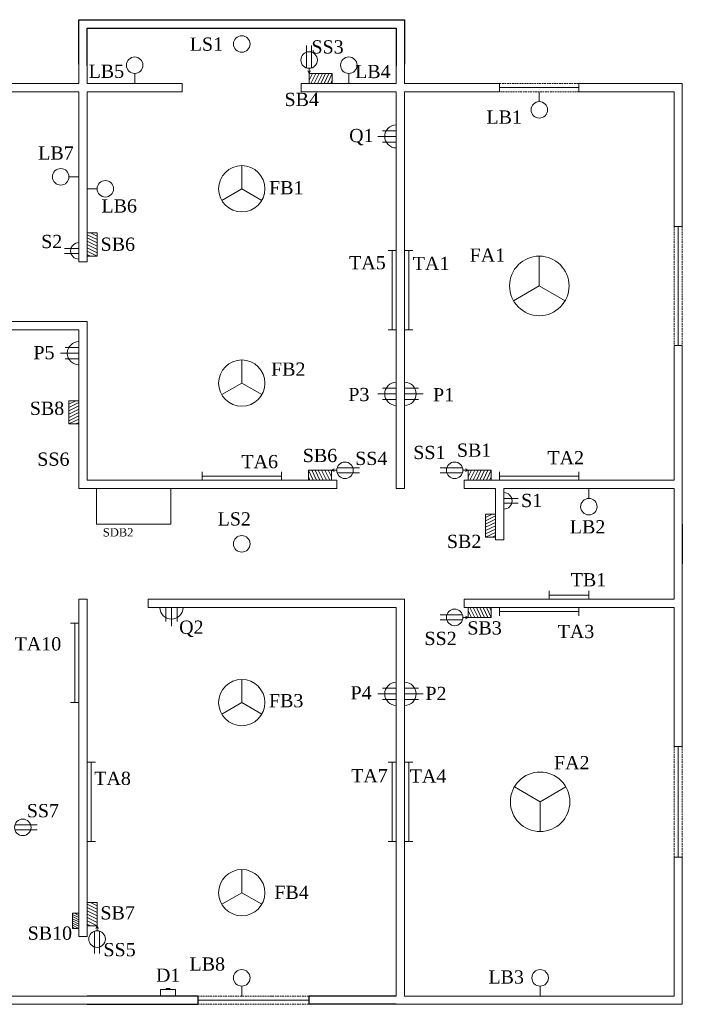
# Model space of a CAD drawing. Header units: inches. Extents: x 419 to 1480, y 150 to 957.
# Tile 4 of 4: x 1079 to 1480, y 361 to 956. Entities that reach past the tile are written whole.
import ezdxf

# ---------------------------------------------------------------- set-up
doc = ezdxf.new("R2010")
doc.units = ezdxf.units.IN
doc.header["$MEASUREMENT"] = 0
doc.linetypes.add('DASHEDX2', pattern=[1.5, 1, -0.5])
doc.layers.add('FandF', color=160, linetype='Continuous', lineweight=13)
doc.layers.add('name', color=160, linetype='Continuous', lineweight=13)

msp = doc.modelspace()

# ---------------------------------------------------------------- linework, layer by layer
for p, q in [((1115.16, 929.23), (1115.16, 956.17)), ((1115.16, 956.17), (1311.86, 956.17)), ((1311.86, 956.17), (1312.16, 956.17)), ((1312.16, 956.17), (1312.16, 929.23)), ((1120.16, 928.31), (1120.16, 950.96)), ((1120.16, 950.96), (1306.76, 950.96)), ((1306.76, 950.96), (1307.16, 950.96)), ((1307.16, 950.96), (1307.16, 928.31)), ((1480.16, 651.14), (1480.16, 627.14)), ((1187.16, 365.64), (1120.16, 365.64)), ((1187.16, 365.64), (1187.16, 363.14)), ((1262.73, 365.64), (1254.16, 365.64)), ((1254.16, 365.64), (1254.16, 363.14)), ((1307.16, 365.64), (1262.73, 365.64)), ((1120.16, 360.64), (1187.16, 360.64)), ((1187.16, 363.14), (1187.16, 360.64)), ((1254.16, 363.14), (1254.16, 360.64)), ((1262.73, 360.64), (1254.16, 360.64)), ((1307.16, 360.64), (1262.73, 360.64))]:
    msp.add_line(p, q)
at = {"linetype": 'Continuous', "lineweight": 13}
for p, q in [((1115.16, 917.64), (1115.16, 929.23)), ((1312.16, 917.64), (1312.16, 929.23)), ((1120.16, 928.31), (1120.16, 917.64)), ((1307.16, 928.31), (1307.16, 917.64)), ((1115.16, 917.64), (1019.16, 917.64)), ((1120.16, 917.64), (1120.81, 917.64)), ((1307.16, 917.64), (1306.51, 917.64)), ((1312.16, 917.64), (1369.66, 917.64)), ((1480.16, 831.14), (1480.16, 917.64)), ((1312.16, 912.64), (1369.66, 912.64)), ((1475.16, 831.14), (1475.16, 912.64)), ((1115.16, 809.64), (1115.16, 810.64)), ((1120.16, 810.64), (1120.16, 809.64)), ((1475.16, 677.64), (1475.16, 759.14)), ((1480.16, 672.64), (1480.16, 759.14)), ((1270.16, 677.64), (1271.16, 677.64)), ((1349.16, 677.64), (1348.16, 677.64)), ((1271.16, 672.64), (1270.16, 672.64)), ((1348.16, 672.64), (1349.16, 672.64)), ((1475.16, 651.14), (1475.16, 672.64)), ((1480.16, 651.14), (1480.16, 672.64)), ((1367.16, 641.64), (1367.16, 642.64)), ((1367.16, 641.64), (1372.16, 641.64)), ((1372.16, 642.64), (1372.16, 641.64)), ((1475.16, 627.14), (1475.16, 605.64)), ((1115.16, 456.64), (1115.16, 605.64)), ((1157.16, 600.64), (1157.16, 605.64)), ((1348.16, 605.64), (1348.16, 600.64)), ((1349.16, 605.64), (1348.16, 605.64)), ((1348.16, 600.64), (1349.16, 600.64)), ((1115.16, 449.64), (1115.16, 402.64)), ((1480.16, 360.64), (1480.16, 449.64)), ((1115.16, 401.64), (1115.16, 402.64)), ((1115.16, 401.64), (1120.16, 401.64)), ((1120.16, 402.64), (1120.16, 401.64)), ((1230.7, 365.64), (1232.66, 365.64)), ((1312.16, 365.64), (1475.16, 365.64)), ((1475.16, 365.64), (1475.16, 365.64)), ((1307.16, 360.64), (1480.16, 360.64))]:
    msp.add_line(p, q, dxfattribs=at)
at = {"lineweight": 13}
for p, q in [((1120.81, 917.64), (1177.66, 917.64)), ((1177.66, 916.39), (1177.66, 917.64)), ((1249.66, 917.64), (1306.51, 917.64)), ((1249.66, 917.64), (1249.66, 912.64)), ((1369.66, 912.64), (1369.66, 917.64)), ((1417.66, 917.64), (1480.16, 917.64)), ((1417.66, 912.64), (1417.66, 917.64)), ((1115.16, 912.64), (1024.16, 912.64)), ((1115.16, 809.64), (1115.16, 912.64)), ((1120.16, 912.64), (1177.66, 912.64)), ((1120.16, 809.64), (1120.16, 912.64)), ((1177.66, 915.14), (1177.66, 916.39)), ((1177.66, 913.89), (1177.66, 915.14)), ((1177.66, 912.64), (1177.66, 913.89)), ((1249.66, 912.64), (1307.16, 912.64)), ((1307.16, 912.64), (1307.16, 672.64)), ((1312.16, 912.64), (1312.16, 672.64)), ((1369.66, 915.14), (1417.66, 915.14)), ((1417.66, 912.64), (1475.16, 912.64)), ((1475.16, 831.14), (1480.16, 831.14)), ((1477.66, 759.14), (1477.66, 831.14)), ((1115.16, 809.64), (1120.16, 809.64)), ((1019.16, 768.64), (1115.16, 768.64)), ((1024.16, 773.64), (1120.16, 773.64)), ((1115.16, 773.64), (1120.16, 773.64)), ((1115.16, 672.64), (1115.16, 768.64)), ((1120.16, 677.64), (1120.16, 773.64)), ((1475.16, 759.14), (1480.16, 759.14)), ((1271.16, 677.64), (1120.16, 677.64)), ((1271.16, 677.64), (1271.16, 672.64)), ((1475.16, 677.64), (1348.16, 677.64)), ((1348.16, 672.64), (1348.16, 677.64)), ((1271.16, 672.64), (1115.16, 672.64)), ((1312.16, 672.64), (1307.16, 672.64)), ((1367.16, 672.64), (1348.16, 672.64)), ((1367.16, 672.64), (1367.16, 641.64)), ((1475.16, 672.64), (1372.16, 672.64)), ((1372.16, 672.64), (1372.16, 641.64)), ((1475.16, 627.14), (1475.16, 651.14)), ((1480.16, 627.14), (1480.16, 516.64)), ((1120.16, 605.64), (1115.16, 605.64)), ((1120.16, 605.64), (1120.16, 401.64)), ((1312.16, 605.64), (1157.16, 605.64)), ((1312.16, 605.64), (1307.16, 605.64)), ((1312.16, 605.64), (1312.16, 365.64)), ((1312.16, 598.64), (1312.16, 603.64)), ((1475.16, 605.64), (1348.16, 605.64)), ((1120.16, 598.64), (1120.16, 600.64)), ((1307.16, 600.64), (1157.16, 600.64)), ((1307.16, 600.64), (1307.16, 365.64)), ((1475.16, 600.64), (1348.16, 600.64)), ((1475.16, 600.64), (1475.16, 516.64)), ((1475.16, 516.64), (1480.16, 516.64)), ((1477.66, 449.64), (1477.66, 516.64)), ((1115.16, 456.64), (1115.16, 449.64)), ((1475.16, 449.64), (1475.16, 365.64)), ((1475.16, 449.64), (1480.16, 449.64)), ((1120.16, 365.64), (1057.16, 365.64)), ((1120.16, 360.64), (1062.16, 360.64)), ((1187.16, 363.14), (1254.16, 363.14))]:
    msp.add_line(p, q, dxfattribs=at)
at = {"linetype": 'DASHEDX2', "lineweight": 13}
for p, q in [((1369.66, 917.64), (1417.66, 917.64)), ((1417.66, 912.64), (1369.66, 912.64)), ((1475.16, 831.14), (1475.16, 759.14)), ((1480.16, 831.14), (1480.16, 759.14)), ((1475.16, 516.64), (1475.16, 449.64)), ((1480.16, 516.64), (1480.16, 449.64)), ((1254.16, 365.64), (1187.16, 365.64)), ((1254.16, 360.64), (1187.16, 360.64))]:
    msp.add_line(p, q, dxfattribs=at)
at = {"layer": 'FandF', "lineweight": 13}
for p, q in [((1252.92, 926.99), (1252.92, 940.49)), ((1255.92, 926.99), (1255.92, 940.49)), ((1148.91, 923.64), (1148.91, 917.64)), ((1254.42, 923.64), (1253.63, 925.26)), ((1254.42, 926.76), (1254.42, 923.64)), ((1254.42, 923.64), (1255.21, 925.26)), ((1256.42, 923.64), (1254.42, 923.64)), ((1256.42, 923.64), (1254.42, 919.58)), ((1258.42, 923.64), (1255.46, 917.64)), ((1258.42, 923.64), (1256.42, 923.64)), ((1260.42, 923.64), (1257.46, 917.64)), ((1260.42, 923.64), (1258.42, 923.64)), ((1262.42, 923.64), (1259.46, 917.64)), ((1262.42, 923.64), (1260.42, 923.64)), ((1264.42, 923.64), (1261.46, 917.64)), ((1264.42, 923.64), (1262.42, 923.64)), ((1266.42, 923.64), (1263.46, 917.64)), ((1266.42, 923.64), (1264.42, 923.64)), ((1268.42, 923.64), (1265.46, 917.64)), ((1268.42, 923.64), (1266.42, 923.64)), ((1268.42, 917.64), (1268.42, 923.64)), ((1278.41, 923.64), (1278.41, 917.64)), ((1268.42, 919.58), (1267.46, 917.64)), ((1393.66, 906.63), (1393.66, 912.64)), ((1307.16, 889.01), (1298.78, 889.01)), ((1307.16, 885.6), (1295.97, 885.6)), ((1307.16, 882.19), (1298.78, 882.19)), ((1213.66, 853.89), (1213.66, 867.89)), ((1109.16, 861.14), (1115.16, 861.14)), ((1126.17, 853.89), (1120.16, 853.89)), ((1213.66, 853.89), (1201.54, 846.89)), ((1213.66, 853.89), (1225.79, 846.89)), ((1120.16, 827.18), (1126.16, 827.18)), ((1126.16, 823.18), (1120.16, 826.14)), ((1126.16, 821.18), (1120.16, 824.14)), ((1126.16, 819.18), (1120.16, 822.14)), ((1126.16, 825.18), (1122.11, 827.18)), ((1126.16, 825.18), (1126.16, 827.18)), ((1126.16, 823.18), (1126.16, 825.18)), ((1126.16, 821.18), (1126.16, 823.18)), ((1115.16, 817.84), (1106.43, 817.84)), ((1126.16, 817.18), (1120.16, 820.14)), ((1126.16, 815.18), (1120.16, 818.14)), ((1126.16, 813.18), (1120.16, 816.14)), ((1126.16, 819.18), (1126.16, 821.18)), ((1126.16, 817.18), (1126.16, 819.18)), ((1126.16, 815.18), (1126.16, 817.18)), ((1304.66, 816.64), (1302.16, 816.64)), ((1304.66, 816.64), (1304.66, 768.64)), ((1307.16, 816.64), (1304.66, 816.64)), ((1312.16, 816.64), (1314.66, 816.64)), ((1314.66, 816.64), (1314.66, 768.64)), ((1314.66, 816.64), (1317.16, 816.64)), ((1115.16, 814.84), (1106.43, 814.84)), ((1122.11, 813.18), (1120.16, 814.14)), ((1120.16, 813.18), (1126.16, 813.18)), ((1126.16, 813.18), (1126.16, 815.18)), ((1393.66, 795.14), (1393.66, 813.14)), ((1393.66, 795.14), (1378.07, 786.14)), ((1393.66, 795.14), (1409.25, 786.14)), ((1304.66, 768.64), (1302.16, 768.64)), ((1307.16, 768.64), (1304.66, 768.64)), ((1312.16, 768.64), (1314.66, 768.64)), ((1314.66, 768.64), (1317.16, 768.64)), ((1115.16, 757.87), (1106.78, 757.87)), ((1115.16, 754.46), (1103.97, 754.46)), ((1115.16, 751.05), (1106.78, 751.05)), ((1213.66, 736.39), (1213.66, 750.39)), ((1213.66, 736.39), (1201.54, 729.39)), ((1213.66, 736.39), (1225.79, 729.39)), ((1307.16, 733.28), (1298.78, 733.28)), ((1312.16, 733.28), (1320.55, 733.28)), ((1307.16, 729.87), (1295.97, 729.87)), ((1312.16, 729.87), (1323.36, 729.87)), ((1109.16, 723.64), (1109.16, 725.64)), ((1109.16, 725.64), (1115.16, 725.64)), ((1109.16, 723.64), (1113.22, 725.64)), ((1109.16, 721.64), (1115.16, 724.6)), ((1109.16, 721.64), (1109.16, 723.64)), ((1109.16, 719.64), (1115.16, 722.6)), ((1109.16, 719.64), (1109.16, 721.64)), ((1307.16, 726.46), (1298.78, 726.46)), ((1312.16, 726.46), (1320.55, 726.46)), ((1109.16, 717.64), (1115.16, 720.6)), ((1109.16, 717.64), (1109.16, 719.64)), ((1109.16, 715.64), (1115.16, 718.6)), ((1109.16, 715.64), (1109.16, 717.64)), ((1109.16, 713.64), (1115.16, 716.6)), ((1109.16, 713.64), (1109.16, 715.64)), ((1312.16, 709.53), (1312.16, 716.53)), ((1109.16, 711.64), (1115.16, 714.6)), ((1109.16, 711.64), (1109.16, 713.64)), ((1115.16, 711.64), (1109.16, 711.64)), ((1113.22, 711.64), (1115.16, 712.6)), ((1271.34, 685.14), (1284.84, 685.14)), ((1347.23, 685.14), (1333.73, 685.14)), ((1189.66, 682.64), (1189.66, 680.14)), ((1189.66, 680.14), (1237.66, 680.14)), ((1189.66, 680.14), (1189.66, 677.64)), ((1237.66, 682.64), (1237.66, 680.14)), ((1237.66, 680.14), (1237.66, 677.64)), ((1253.99, 683.64), (1255.99, 683.64)), ((1253.99, 677.64), (1253.99, 683.64)), ((1253.99, 683.64), (1256.95, 677.64)), ((1253.99, 679.58), (1254.95, 677.64)), ((1255.99, 683.64), (1257.99, 683.64)), ((1255.99, 683.64), (1258.95, 677.64)), ((1257.99, 683.64), (1259.99, 683.64)), ((1257.99, 683.64), (1260.95, 677.64)), ((1259.99, 683.64), (1261.99, 683.64)), ((1259.99, 683.64), (1262.95, 677.64)), ((1261.99, 683.64), (1263.99, 683.64)), ((1261.99, 683.64), (1264.95, 677.64)), ((1263.99, 683.64), (1265.99, 683.64)), ((1263.99, 683.64), (1266.95, 677.64)), ((1265.99, 683.64), (1267.99, 683.64)), ((1265.99, 683.64), (1267.99, 679.58)), ((1267.99, 683.64), (1269.62, 684.43)), ((1267.99, 683.64), (1267.99, 677.64)), ((1271.11, 683.64), (1267.99, 683.64)), ((1267.99, 683.64), (1269.62, 682.85)), ((1271.34, 682.14), (1284.84, 682.14)), ((1347.23, 682.14), (1333.73, 682.14)), ((1347.46, 683.64), (1350.58, 683.64)), ((1350.58, 683.64), (1348.96, 684.43)), ((1350.58, 683.64), (1348.96, 682.85)), ((1352.58, 683.64), (1350.58, 683.64)), ((1350.58, 683.64), (1350.58, 677.64)), ((1352.58, 683.64), (1350.58, 679.58)), ((1354.58, 683.64), (1351.62, 677.64)), ((1354.58, 683.64), (1352.58, 683.64)), ((1356.58, 683.64), (1353.62, 677.64)), ((1356.58, 683.64), (1354.58, 683.64)), ((1358.58, 683.64), (1355.62, 677.64)), ((1358.58, 683.64), (1356.58, 683.64)), ((1360.58, 683.64), (1357.62, 677.64)), ((1360.58, 683.64), (1358.58, 683.64)), ((1362.58, 683.64), (1359.62, 677.64)), ((1362.58, 683.64), (1360.58, 683.64)), ((1364.58, 683.64), (1361.62, 677.64)), ((1364.58, 683.64), (1362.58, 683.64)), ((1364.58, 679.58), (1363.62, 677.64)), ((1364.58, 677.64), (1364.58, 683.64)), ((1369.66, 682.64), (1369.66, 680.14)), ((1369.66, 680.14), (1417.66, 680.14)), ((1369.66, 680.14), (1369.66, 677.64)), ((1417.66, 682.64), (1417.66, 680.14)), ((1417.66, 680.14), (1417.66, 677.64)), ((1423.66, 666.63), (1423.66, 672.64)), ((1372.16, 666.65), (1380.89, 666.65)), ((1372.16, 663.65), (1380.89, 663.65)), ((1361.16, 655.14), (1361.16, 657.14)), ((1361.16, 657.14), (1367.16, 657.14)), ((1361.16, 655.14), (1365.22, 657.14)), ((1361.16, 653.14), (1367.16, 656.1)), ((1361.16, 653.14), (1361.16, 655.14)), ((1361.16, 651.14), (1367.16, 654.1)), ((1361.16, 651.14), (1361.16, 653.14)), ((1361.16, 649.14), (1367.16, 652.1)), ((1361.16, 649.14), (1361.16, 651.14)), ((1361.16, 647.14), (1367.16, 650.1)), ((1361.16, 647.14), (1361.16, 649.14)), ((1361.16, 645.14), (1367.16, 648.1)), ((1361.16, 645.14), (1361.16, 647.14)), ((1361.16, 643.14), (1367.16, 646.1)), ((1361.16, 643.14), (1361.16, 645.14)), ((1365.22, 643.14), (1367.16, 644.1)), ((1367.16, 643.14), (1361.16, 643.14)), ((1399.66, 608.14), (1399.66, 610.64)), ((1423.66, 608.14), (1399.66, 608.14)), ((1399.66, 605.64), (1399.66, 608.14)), ((1423.66, 608.14), (1423.66, 610.64)), ((1423.66, 608.14), (1423.66, 605.64)), ((1167.75, 600.64), (1167.75, 592.25)), ((1171.16, 600.64), (1171.16, 589.44)), ((1174.57, 600.64), (1174.57, 592.25)), ((1347.23, 596.14), (1333.73, 596.14)), ((1350.58, 594.64), (1350.58, 600.64)), ((1352.58, 594.64), (1350.58, 598.69)), ((1354.58, 594.64), (1351.62, 600.64)), ((1356.58, 594.64), (1353.62, 600.64)), ((1358.58, 594.64), (1355.62, 600.64)), ((1360.58, 594.64), (1357.62, 600.64)), ((1362.58, 594.64), (1359.62, 600.64)), ((1364.58, 594.64), (1361.62, 600.64)), ((1364.58, 598.69), (1363.62, 600.64)), ((1364.58, 600.64), (1364.58, 594.64)), ((1369.66, 598.14), (1369.66, 600.64)), ((1369.66, 598.14), (1417.66, 598.14)), ((1369.66, 595.64), (1369.66, 598.14)), ((1417.66, 598.14), (1417.66, 600.64)), ((1417.66, 595.64), (1417.66, 598.14)), ((1112.66, 591.14), (1110.16, 591.14)), ((1112.66, 543.14), (1112.66, 591.14)), ((1115.16, 591.14), (1112.66, 591.14)), ((1347.23, 593.14), (1333.73, 593.14)), ((1347.46, 594.64), (1350.58, 594.64)), ((1350.58, 594.64), (1348.96, 595.43)), ((1350.58, 594.64), (1348.96, 593.85)), ((1352.58, 594.64), (1350.58, 594.64)), ((1354.58, 594.64), (1352.58, 594.64)), ((1356.58, 594.64), (1354.58, 594.64)), ((1358.58, 594.64), (1356.58, 594.64)), ((1360.58, 594.64), (1358.58, 594.64)), ((1362.58, 594.64), (1360.58, 594.64)), ((1364.58, 594.64), (1362.58, 594.64)), ((1213.66, 543.11), (1213.66, 557.11)), ((1307.16, 548.41), (1295.97, 548.41)), ((1307.16, 551.82), (1298.78, 551.82)), ((1312.16, 551.82), (1320.55, 551.82)), ((1312.16, 548.41), (1323.36, 548.41)), ((1112.66, 543.14), (1110.16, 543.14)), ((1115.16, 543.14), (1112.66, 543.14)), ((1213.66, 543.11), (1201.54, 536.11)), ((1213.66, 543.11), (1225.79, 536.11)), ((1307.16, 545), (1298.78, 545)), ((1312.16, 545), (1320.55, 545)), ((1122.66, 507.19), (1120.16, 507.19)), ((1122.66, 459.19), (1122.66, 507.19)), ((1125.16, 507.19), (1122.66, 507.19)), ((1304.66, 507.19), (1302.16, 507.19)), ((1304.66, 459.19), (1304.66, 507.19)), ((1307.16, 507.19), (1304.66, 507.19)), ((1312.16, 507.19), (1314.66, 507.19)), ((1314.66, 459.19), (1314.66, 507.19)), ((1314.66, 507.19), (1317.16, 507.19)), ((1394.15, 483.14), (1378.56, 492.14)), ((1394.15, 483.14), (1409.74, 492.14)), ((1394.15, 483.14), (1394.15, 465.14)), ((1076.44, 469.14), (1089.95, 469.14)), ((1076.44, 466.14), (1089.95, 466.14)), ((1122.66, 459.19), (1120.16, 459.19)), ((1125.16, 459.19), (1122.66, 459.19)), ((1304.66, 459.19), (1302.16, 459.19)), ((1307.16, 459.19), (1304.66, 459.19)), ((1312.16, 459.19), (1314.66, 459.19)), ((1314.66, 459.19), (1317.16, 459.19)), ((1213.66, 428.16), (1213.66, 442.16)), ((1213.66, 428.16), (1201.54, 421.16)), ((1213.66, 428.16), (1225.79, 421.16)), ((1120.16, 422.2), (1126.16, 422.2)), ((1126.16, 418.2), (1120.16, 421.16)), ((1126.16, 416.2), (1120.16, 419.16)), ((1126.16, 414.2), (1120.16, 417.16)), ((1126.16, 420.2), (1122.11, 422.2)), ((1126.16, 420.2), (1126.16, 422.2)), ((1126.16, 418.2), (1126.16, 420.2)), ((1126.16, 416.2), (1126.16, 418.2)), ((1111.26, 415.68), (1115.16, 415.68)), ((1115.16, 413.08), (1111.26, 415)), ((1115.16, 411.78), (1111.26, 413.7)), ((1115.16, 410.48), (1111.26, 412.4)), ((1115.16, 409.18), (1111.26, 411.1)), ((1115.16, 414.38), (1112.53, 415.68)), ((1126.16, 412.2), (1120.16, 415.16)), ((1126.16, 410.2), (1120.16, 413.16)), ((1126.16, 408.2), (1120.16, 411.16)), ((1126.16, 414.2), (1126.16, 416.2)), ((1126.16, 412.2), (1126.16, 414.2)), ((1126.16, 410.2), (1126.16, 412.2)), ((1115.16, 407.88), (1111.26, 409.8)), ((1115.16, 406.58), (1111.26, 408.5)), ((1112.53, 406.58), (1111.26, 407.2)), ((1111.26, 406.58), (1115.16, 406.58)), ((1122.11, 408.2), (1120.16, 409.16)), ((1120.16, 408.2), (1126.16, 408.2)), ((1126.16, 408.2), (1125.37, 406.57)), ((1126.16, 408.2), (1126.16, 410.2)), ((1126.16, 405.08), (1126.16, 408.2)), ((1126.16, 408.2), (1126.95, 406.57)), ((1124.66, 404.84), (1124.66, 391.34)), ((1127.66, 404.84), (1127.66, 391.34)), ((1164.6, 369.64), (1164.6, 365.64)), ((1173.6, 369.64), (1164.6, 369.64)), ((1164.6, 369.64), (1170.6, 369.64)), ((1173.6, 365.64), (1173.6, 369.64)), ((1213.66, 371.64), (1213.66, 365.64)), ((1394.15, 371.64), (1394.15, 365.64))]:
    msp.add_line(p, q, dxfattribs=at)
at = {"layer": 'FandF', "lineweight": 13, "ltscale": 0.7}
for p, q in [((1125.84, 651.1), (1125.84, 672.64)), ((1170.84, 672.64), (1170.84, 651.1)), ((1170.84, 651.1), (1125.84, 651.1)), ((1111.26, 415.68), (1111.26, 406.58))]:
    msp.add_line(p, q, dxfattribs=at)
at = {"layer": 'FandF', "lineweight": 13}
for centre, radius in [((1213.66, 941.48), 5), ((1254.42, 931.76), 5), ((1148.91, 928.64), 5), ((1278.41, 928.64), 5), ((1393.66, 901.63), 5), ((1104.16, 861.14), 5), ((1213.66, 853.89), 14), ((1131.17, 853.89), 5), ((1393.66, 795.14), 18), ((1213.66, 736.39), 14), ((1276.11, 683.64), 5), ((1342.46, 683.64), 5), ((1423.66, 661.63), 5), ((1213.66, 639.14), 5), ((1342.46, 594.64), 5), ((1213.66, 543.11), 14), ((1394.15, 483.14), 18), ((1081.21, 467.64), 5), ((1213.66, 428.16), 14), ((1126.16, 400.08), 5), ((1213.66, 376.64), 5), ((1394.15, 376.64), 5)]:
    msp.add_circle(centre, radius, dxfattribs=at)
for centre, radius, start, end in [((1307.16, 885.6), 7, 90, 270), ((1115.16, 816.34), 5, 90, 270), ((1115.16, 754.46), 7, 90, 270), ((1307.16, 729.87), 7, 90, 270), ((1312.16, 729.87), 7, 270, 90), ((1372.16, 665.15), 5, 270, 90), ((1171.16, 600.64), 7, 180, 0), ((1307.16, 548.41), 7, 90, 270), ((1312.16, 548.41), 7, 270, 90), ((1169.1, 368.2), 2.08, 43.87846, 136.12154)]:
    msp.add_arc(centre, radius, start, end, dxfattribs=at)
at = {"layer": 'name', "lineweight": 13, "ltscale": 0.7}
msp.add_line((1254.42, 923.64), (1254.42, 917.64), dxfattribs=at)

# ---------------------------------------------------------------- texts
at = {"layer": 'FandF', "lineweight": 13, "ltscale": 0.7, "insert": (1129.67, 648.6), "char_height": 5, "width": 23.3412, "attachment_point": 1}
msp.add_mtext('{\\fTimes New Roman|b0|i0|c0|p18;SDB2}', dxfattribs=at)
at = {"layer": 'name', "lineweight": 13, "ltscale": 0.7, "char_height": 8, "width": 29.0475}
for s, insert, attachment_point in [('{\\fTimes New Roman|b0|i0|c0|p18;LS1}', (1202.36, 945.4), 3), ('{\\fTimes New Roman|b0|i0|c0|p18;SS3}', (1275.31, 943.72), 3), ('{\\fTimes New Roman|b0|i0|c0|p18;LB5}', (1142.53, 928.99), 3), ('{\\fTimes New Roman|b0|i0|c0|p18;LB4}', (1303.69, 928.82), 3), ('{\\fTimes New Roman|b0|i0|c0|p18;SB4}', (1260.35, 911.94), 3), ('{\\fTimes New Roman|b0|i0|c0|p18;LB1}', (1383.14, 901.26), 3), ('{\\fTimes New Roman|b0|i0|c0|p18;Q1}', (1293.41, 890.13), 3), ('{\\fTimes New Roman|b0|i0|c0|p18;LB7}', (1112.04, 879.52), 3), ('{\\fTimes New Roman|b0|i0|c0|p18;FB1}', (1251.04, 858.55), 3), ('{\\fTimes New Roman|b0|i0|c0|p18;LB6}', (1150.27, 847.54), 3), ('{\\fTimes New Roman|b0|i0|c0|p18;S2}', (1105.09, 826.02), 3), ('{\\fTimes New Roman|b0|i0|c0|p18;SB6}', (1149.12, 824.39), 3), ('{\\fTimes New Roman|b0|i0|c0|p18;FA1}', (1373, 817.74), 3), ('{\\fTimes New Roman|b0|i0|c0|p18;TA5}', (1300.76, 813.22), 3), ('{\\fTimes New Roman|b0|i0|c0|p18;TA1}', (1339.27, 812.73), 3), ('{\\fTimes New Roman|b0|i0|c0|p18;P5}', (1100.43, 758.83), 3), ('{\\fTimes New Roman|b0|i0|c0|p18;FB2}', (1231.4, 748.82), 1), ('{\\fTimes New Roman|b0|i0|c0|p18;P3}', (1290.9, 733.48), 3), ('{\\fTimes New Roman|b0|i0|c0|p18;P1}', (1342.14, 733.34), 3), ('{\\fTimes New Roman|b0|i0|c0|p18;SB8}', (1106.29, 725.13), 3), ('{\\fTimes New Roman|b0|i0|c0|p18;SS1}', (1336.92, 698.43), 3), ('{\\fTimes New Roman|b0|i0|c0|p18;SB1}', (1364.63, 699.82), 3), ('{\\fTimes New Roman|b0|i0|c0|p18;SS6}', (1109.48, 694.39), 3), ('{\\fTimes New Roman|b0|i0|c0|p18;TA6}', (1235.6, 692.91), 3), ('{\\fTimes New Roman|b0|i0|c0|p18;SB6}', (1271.4, 696.61), 3), ('{\\fTimes New Roman|b0|i0|c0|p18;SS4}', (1301.77, 694.84), 3), ('{\\fTimes New Roman|b0|i0|c0|p18;TA2}', (1420.73, 695.25), 3), ('{\\fTimes New Roman|b0|i0|c0|p18;S1}', (1395.41, 669.39), 3), ('{\\fTimes New Roman|b0|i0|c0|p18;LS2}', (1219.21, 658.24), 3), ('{\\fTimes New Roman|b0|i0|c0|p18;LB2}', (1433.61, 653.45), 3), ('{\\fTimes New Roman|b0|i0|c0|p18;SB2}', (1358.59, 644.62), 3), ('{\\fTimes New Roman|b0|i0|c0|p18;TB1}', (1434.14, 621.41), 3), ('{\\fTimes New Roman|b0|i0|c0|p18;Q2}', (1190.57, 592.74), 3), ('{\\fTimes New Roman|b0|i0|c0|p18;SB3}', (1370.97, 592.31), 3), ('{\\fTimes New Roman|b0|i0|c0|p18;TA3}', (1426.9, 590.13), 3), ('{\\fTimes New Roman|b0|i0|c0|p18;SS2}', (1343.67, 585.95), 3), ('{\\fTimes New Roman|b0|i0|c0|p18;TA10}', (1104.48, 582.64), 3), ('{\\fTimes New Roman|b0|i0|c0|p18;FB3}', (1250.94, 548.29), 3), ('{\\fTimes New Roman|b0|i0|c0|p18;P4}', (1292.25, 553.04), 3), ('{\\fTimes New Roman|b0|i0|c0|p18;P2}', (1337.54, 552.66), 3), ('{\\fTimes New Roman|b0|i0|c0|p18;FA2}', (1424.04, 510.78), 3), ('{\\fTimes New Roman|b0|i0|c0|p18;TA8}', (1146.6, 501.33), 3), ('{\\fTimes New Roman|b0|i0|c0|p18;TA7}', (1301.99, 502.91), 3), ('{\\fTimes New Roman|b0|i0|c0|p18;TA4}', (1337.43, 502.76), 3), ('{\\fTimes New Roman|b0|i0|c0|p18;SS7}', (1103.14, 481.75), 3), ('{\\fTimes New Roman|b0|i0|c0|p18;FB4}', (1254.21, 432.35), 3), ('{\\fTimes New Roman|b0|i0|c0|p18;SB7}', (1149.01, 419.94), 3), ('{\\fTimes New Roman|b0|i0|c0|p18;SB10}', (1111.03, 407.69), 3), ('{\\fTimes New Roman|b0|i0|c0|p18;SS5}', (1149.5, 397.72), 3), ('{\\fTimes New Roman|b0|i0|c0|p18;LB8}', (1203.55, 389.01), 3), ('{\\fTimes New Roman|b0|i0|c0|p18;D1}', (1176.54, 382.27), 3), ('{\\fTimes New Roman|b0|i0|c0|p18;LB3}', (1384.35, 381.18), 3)]:
    msp.add_mtext(s, dxfattribs=dict(at, insert=insert, attachment_point=attachment_point))

doc.saveas('drawing.dxf')
